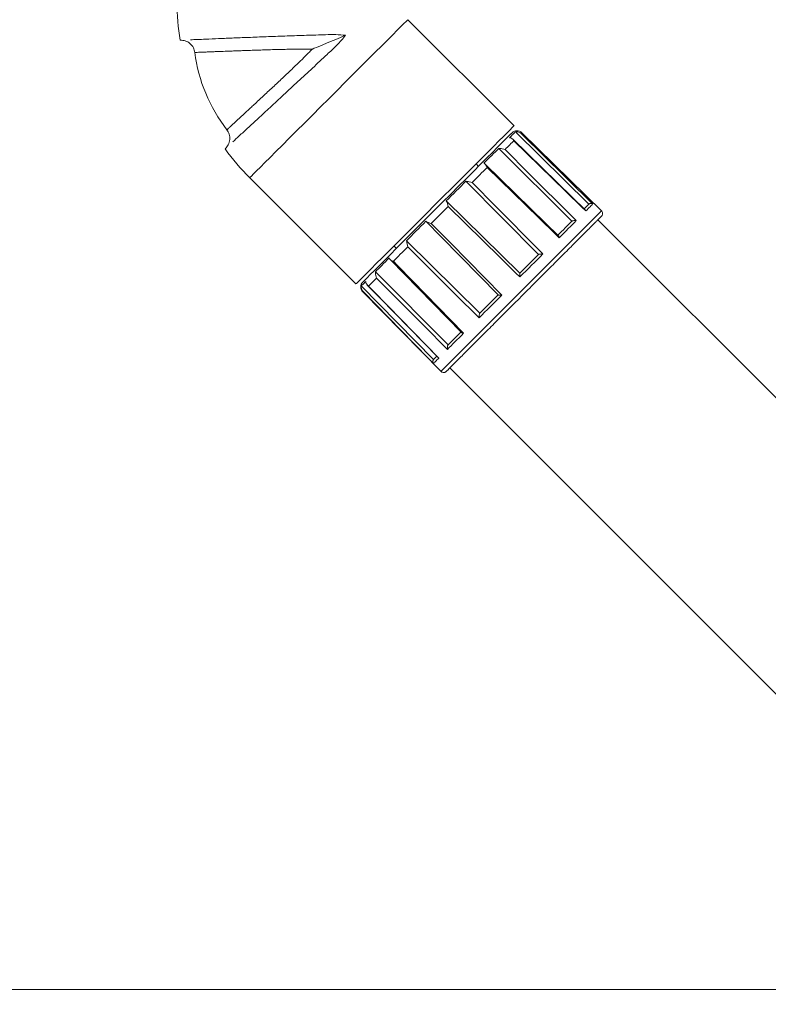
# Model space of a CAD drawing. Header units: millimetres. Extents: x 0 to 594, y 0 to 420.
# Tile 13 of 19: x 460 to 503, y 98 to 154. Entities that reach past the tile are written whole.
import ezdxf

# ---------------------------------------------------------------- set-up
doc = ezdxf.new("R2010")
doc.units = ezdxf.units.MM
doc.styles.add('SLDTEXTSTYLE1', font='TXT', dxfattribs={"width": 0.605})
doc.dimstyles.new('SLDDIMSTYLE1', dxfattribs={"dimtxt": 2.568319, "dimasz": 3.3, "dimexe": 0, "dimexo": 0.0625, "dimgap": 0.64208, "dimtad": 1, "dimdec": 1, "dimlfac": 5, "dimrnd": 1e-09, "dimzin": 12, "dimdsep": 46, "dimtxsty": 'SLDTEXTSTYLE1', "dimsah": 1, "dimcen": 0.09, "dimadec": 0, "dimazin": 3, "dimtfac": 1, "dimtdec": 1, "dimtofl": 0, "dimtmove": 0, "dimatfit": 3, "dimfxl": 1, "dimfrac": 2, "dimtolj": 1, "dimtzin": 12, "dimarcsym": 0})
doc.dimstyles.new('SLDDIMSTYLE2', dxfattribs={"dimtxt": 2.568319, "dimasz": 3.3, "dimexe": 0, "dimexo": 0.0625, "dimgap": 0.64208, "dimtad": 1, "dimdec": 0, "dimlfac": 5, "dimrnd": 1e-09, "dimzin": 12, "dimdsep": 46, "dimtxsty": 'SLDTEXTSTYLE1', "dimsah": 1, "dimcen": 0.09, "dimadec": 0, "dimazin": 3, "dimtfac": 1, "dimtdec": 1, "dimtofl": 0, "dimtmove": 0, "dimatfit": 3, "dimfxl": 1, "dimfrac": 2, "dimtolj": 1, "dimtzin": 12, "dimarcsym": 0})

# ---------------------------------------------------------------- blocks, each defined once
blk = doc.blocks.new('_D_1')
at = {"color": 7, "linetype": 'Continuous', "lineweight": 0}
for p, q in [((473.05, 394.199), (369.179, 394.199)), ((370.179, 98.757), (370.179, 394.199)), ((365.647, 221.239), (365.647, 221.827)), ((365.647, 221.827), (369.591, 221.827)), ((369.591, 221.827), (369.591, 221.239)), ((365.647, 212.91), (365.647, 212.322)), ((369.591, 212.322), (369.591, 212.91)), ((365.647, 212.322), (369.591, 212.322)), ((519.35, 98.757), (369.179, 98.757))]:
    blk.add_line(p, q, dxfattribs=at)
for points in [[(370.179, 394.199), (369.679, 390.899), (370.679, 390.899)], [(370.179, 98.757), (370.679, 102.057), (369.679, 102.057)]]:
    blk.add_solid(points, dxfattribs=at)
at = {"color": 7, "linetype": 'Continuous', "lineweight": 0, "char_height": 2.6458, "attachment_point": 1, "rotation": 90, "style": 'SLDTEXTSTYLE1'}
for s, insert in [('95,3', (366.181, 213.645, 0.02)), ('2420', (361.648, 211.979, 0.02))]:
    blk.add_mtext(s, dxfattribs=dict(at, insert=insert))
blk = doc.blocks.new('_D_2')
at = {"color": 7, "linetype": 'Continuous', "lineweight": 0}
for p, q in [((528.862, 108.301), (528.862, 82.904)), ((472.1, 88.436), (471.512, 88.436)), ((471.512, 88.436), (471.512, 84.492)), ((480.429, 88.436), (481.017, 88.436)), ((481.017, 88.436), (481.017, 84.492)), ((471.512, 84.492), (472.1, 84.492)), ((481.017, 84.492), (480.429, 84.492)), ((528.862, 83.904), (416.179, 83.904))]:
    blk.add_line(p, q, dxfattribs=at)
for points in [[(416.179, 83.904), (419.479, 83.404), (419.479, 84.404)], [(528.862, 83.904), (525.562, 84.404), (525.562, 83.404)]]:
    blk.add_solid(points, dxfattribs=at)
at = {"color": 7, "linetype": 'Continuous', "lineweight": 0, "char_height": 2.6458, "attachment_point": 1, "style": 'SLDTEXTSTYLE1'}
for s, insert in [('563', (472.149, 92.435, 0.02)), ('22,2', (472.835, 87.903, 0.02))]:
    blk.add_mtext(s, dxfattribs=dict(at, insert=insert))

msp = doc.modelspace()

# ---------------------------------------------------------------- linework, layer by layer
at = {"color": 7, "linetype": 'Continuous', "lineweight": 15}
for p, q in [((488.422, 148.217), (482.341, 154.298)), ((492.706, 143.732), (488.5, 147.878)), ((493.443, 143.335), (488.874, 147.825)), ((491.727, 142.754), (487.547, 146.925)), ((486.388, 145.9), (486.246, 146.041)), ((473.29, 145.247), (479.371, 139.166)), ((489.825, 140.852), (485.671, 145.049)), ((488.755, 139.782), (484.539, 143.917)), ((518.545, 117.528), (493.23, 142.843)), ((486.458, 137.485), (482.264, 141.642)), ((481.547, 141.342), (481.688, 141.2)), ((484.649, 135.676), (480.482, 139.86)), ((483.814, 134.841), (479.671, 139.049)), ((479.763, 138.714), (484.253, 134.145)), ((484.745, 134.357), (510.059, 109.043))]:
    msp.add_line(p, q, dxfattribs=at)
at = {"color": 8, "linetype": 'Continuous', "lineweight": 0, "flags": 128}
for points in [[(482.341, 154.298), (482.316, 154.273), (482.242, 154.199), (482.119, 154.076), (481.95, 153.907), (481.734, 153.692), (481.476, 153.434), (481.178, 153.135), (480.843, 152.801), (480.475, 152.432), (480.078, 152.035), (479.656, 151.613), (479.214, 151.171), (478.756, 150.713), (478.288, 150.245), (477.815, 149.772), (477.342, 149.299), (476.874, 148.831), (476.417, 148.374), (475.975, 147.932), (475.553, 147.51), (475.155, 147.112), (474.787, 146.744), (474.452, 146.409), (474.154, 146.111), (473.896, 145.853), (473.681, 145.638), (473.511, 145.468), (473.389, 145.346), (473.315, 145.272), (473.29, 145.247)], [(488.829, 147.781), (489.057, 147.556), (489.97, 146.657), (492.933, 143.737)], [(488.419, 147.37), (488.365, 147.316), (488.308, 147.259), (488.248, 147.199), (488.185, 147.136), (488.12, 147.071), (488.052, 147.003), (487.981, 146.933), (487.908, 146.859)], [(492.54, 143.345), (492.311, 143.568), (491.395, 144.463), (488.419, 147.37)], [(487.908, 146.859), (488.135, 146.633), (489.042, 145.729), (491.987, 142.791)], [(486.877, 145.829), (486.776, 145.728), (486.674, 145.625), (486.569, 145.52), (486.463, 145.414), (486.356, 145.307), (486.247, 145.198), (486.136, 145.088), (486.025, 144.976)], [(491.001, 141.806), (490.772, 142.029), (489.855, 142.924), (486.877, 145.829)], [(486.025, 144.976), (486.25, 144.749), (487.151, 143.838), (490.077, 140.881)], [(484.65, 143.601), (484.529, 143.481), (484.408, 143.36), (484.287, 143.239), (484.166, 143.118), (484.045, 142.997), (483.925, 142.876), (483.804, 142.756), (483.684, 142.636)], [(488.763, 139.567), (488.535, 139.792), (487.62, 140.689), (484.65, 143.601)], [(485.478, 135.399), (486.155, 136.075), (486.935, 136.855), (487.787, 137.708), (488.68, 138.601), (489.579, 139.5), (490.449, 140.37), (491.258, 141.178), (491.973, 141.893), (492.567, 142.487), (493.018, 142.938), (493.308, 143.228), (493.426, 143.346), (493.416, 143.337)], [(492.933, 143.737), (492.905, 143.709), (492.871, 143.675), (492.83, 143.635), (492.784, 143.588), (492.732, 143.536), (492.674, 143.478), (492.61, 143.414), (492.54, 143.345)], [(491.987, 142.791), (491.879, 142.683), (491.767, 142.571), (491.649, 142.454), (491.528, 142.332), (491.402, 142.207), (491.273, 142.077), (491.139, 141.943), (491.001, 141.806)], [(483.684, 142.636), (483.908, 142.407), (484.805, 141.492), (487.716, 138.52)], [(482.334, 141.285), (482.226, 141.177), (482.119, 141.07), (482.014, 140.965), (481.91, 140.862), (481.808, 140.76), (481.708, 140.66), (481.61, 140.561), (481.514, 140.465)], [(486.426, 137.23), (486.198, 137.455), (485.288, 138.357), (482.334, 141.285)], [(481.514, 140.465), (481.737, 140.236), (482.632, 139.319), (485.536, 136.34)], [(490.077, 140.881), (489.919, 140.723), (489.758, 140.562), (489.596, 140.4), (489.432, 140.236), (489.266, 140.07), (489.099, 139.903), (488.932, 139.736), (488.763, 139.567)], [(480.549, 139.501), (480.483, 139.434), (480.419, 139.37), (480.358, 139.309), (480.299, 139.251), (480.244, 139.195), (480.191, 139.142), (480.141, 139.093), (480.095, 139.046)], [(484.615, 135.419), (484.389, 135.646), (483.485, 136.553), (480.549, 139.501)], [(479.775, 138.726), (479.768, 138.719), (479.764, 138.715), (479.763, 138.714)], [(483.816, 134.62), (483.591, 134.848), (482.693, 135.761), (479.775, 138.726)], [(480.095, 139.046), (480.318, 138.817), (481.214, 137.901), (484.121, 134.925)], [(487.716, 138.52), (487.549, 138.353), (487.384, 138.188), (487.219, 138.023), (487.056, 137.861), (486.895, 137.7), (486.736, 137.541), (486.58, 137.384), (486.426, 137.23)], [(485.536, 136.34), (485.406, 136.21), (485.279, 136.083), (485.157, 135.961), (485.039, 135.843), (484.926, 135.73), (484.817, 135.621), (484.713, 135.518), (484.615, 135.419)], [(484.251, 134.172), (484.3, 134.22), (484.532, 134.453), (484.93, 134.851), (485.478, 135.399)], [(484.121, 134.925), (484.062, 134.866), (484.009, 134.813), (483.961, 134.766), (483.92, 134.724), (483.885, 134.689), (483.856, 134.66), (483.833, 134.637), (483.816, 134.62)]]:
    msp.add_lwpolyline(points, dxfattribs=at)
at = {"color": 7, "linetype": 'Continuous', "lineweight": 15, "flags": 128}
for points in [[(478.781, 153.405), (478.308, 153.209), (477.824, 153.009), (477.344, 152.81), (477.105, 152.711), (476.985, 152.661), (476.925, 152.637), (476.895, 152.624), (476.873, 152.615), (476.867, 152.613), (476.866, 152.612), (476.865, 152.612), (476.865, 152.612), (476.865, 152.612), (476.865, 152.612), (476.865, 152.612)], [(488.422, 148.217), (488.397, 148.192), (488.323, 148.118), (488.2, 147.995), (488.031, 147.826), (487.816, 147.61), (487.558, 147.352), (487.259, 147.054), (486.925, 146.719), (486.556, 146.351), (486.159, 145.954), (485.737, 145.532), (485.295, 145.09), (484.837, 144.632), (484.369, 144.164), (483.896, 143.691), (483.423, 143.218), (482.956, 142.75), (482.498, 142.293), (482.056, 141.851), (481.634, 141.429), (481.236, 141.031), (480.868, 140.663), (480.533, 140.328), (480.235, 140.03), (479.977, 139.772), (479.762, 139.557), (479.592, 139.387), (479.47, 139.265), (479.396, 139.191), (479.371, 139.166)], [(481.324, 140.836), (481.696, 141.208), (482.096, 141.608), (482.519, 142.031), (482.96, 142.472), (483.413, 142.925), (483.874, 143.386), (484.336, 143.848), (484.795, 144.308), (485.246, 144.758), (485.682, 145.194), (486.098, 145.61), (486.491, 146.003), (486.855, 146.367), (487.186, 146.698), (487.48, 146.992), (487.733, 147.245), (487.943, 147.455), (488.108, 147.62), (488.225, 147.737), (488.292, 147.804), (488.31, 147.822)], [(488.5, 147.878), (488.474, 147.852), (488.443, 147.821), (488.408, 147.786), (488.368, 147.746), (488.323, 147.701), (488.274, 147.652), (488.22, 147.598), (488.162, 147.54)], [(492.503, 143.403), (491.751, 144.137), (488.352, 147.458)], [(487.547, 146.925), (487.452, 146.831), (487.355, 146.733), (487.253, 146.631), (487.148, 146.527), (487.04, 146.419), (486.929, 146.307), (486.815, 146.193), (486.698, 146.076)], [(490.958, 141.945), (490.25, 142.636), (486.768, 146.033)], [(485.671, 145.049), (485.534, 144.912), (485.395, 144.773), (485.255, 144.633), (485.114, 144.492), (484.971, 144.35), (484.828, 144.206), (484.684, 144.062), (484.539, 143.917)], [(492.706, 143.732), (492.68, 143.707), (492.65, 143.677), (492.616, 143.643), (492.578, 143.605), (492.536, 143.563), (492.49, 143.517), (492.44, 143.467), (492.439, 143.466)], [(483.376, 142.754), (483.232, 142.611), (483.09, 142.468), (482.949, 142.327), (482.809, 142.187), (482.67, 142.048), (482.533, 141.911), (482.398, 141.776), (482.264, 141.642)], [(483.378, 142.752), (484.261, 141.85), (487.51, 138.535)], [(491.727, 142.754), (491.637, 142.664), (491.544, 142.571), (491.448, 142.475), (491.349, 142.376), (491.247, 142.274), (491.142, 142.169), (491.035, 142.061), (490.925, 141.951)], [(479.765, 139.277), (479.766, 139.278), (479.798, 139.31), (479.88, 139.392), (480.011, 139.523), (480.189, 139.701), (480.412, 139.924), (480.678, 140.19), (480.983, 140.495), (481.324, 140.836)], [(481.276, 140.654), (481.165, 140.543), (481.057, 140.435), (480.952, 140.33), (480.851, 140.229), (480.753, 140.131), (480.659, 140.037), (480.569, 139.947), (480.482, 139.86)], [(481.325, 140.57), (482.143, 139.732), (485.407, 136.386)], [(489.825, 140.852), (489.695, 140.722), (489.564, 140.591), (489.431, 140.458), (489.298, 140.325), (489.163, 140.19), (489.028, 140.054), (488.892, 139.918), (488.755, 139.782)], [(479.934, 139.312), (479.885, 139.263), (479.84, 139.218), (479.801, 139.179), (479.765, 139.143), (479.735, 139.113), (479.709, 139.087), (479.687, 139.065), (479.671, 139.049)], [(480.021, 139.104), (480.759, 138.349), (484.074, 134.958)], [(487.51, 138.536), (487.374, 138.401), (487.24, 138.267), (487.106, 138.133), (486.974, 138.001), (486.843, 137.87), (486.713, 137.74), (486.585, 137.611), (486.458, 137.485)], [(485.4, 136.427), (485.296, 136.323), (485.194, 136.221), (485.096, 136.123), (485, 136.027), (484.908, 135.934), (484.818, 135.845), (484.732, 135.759), (484.649, 135.676)], [(483.985, 135.012), (483.976, 135.003), (483.939, 134.965), (483.905, 134.932), (483.876, 134.903), (483.851, 134.878), (483.83, 134.857), (483.814, 134.841)]]:
    msp.add_lwpolyline(points, dxfattribs=at)
at = {"color": 7, "linetype": 'Continuous', "lineweight": 15}
for centre, radius, start, end in [((483.334, 155.291), 14.205, 180, 188.7916), ((479.129, 153.549), 9.053, 187.1596, 217.8451), ((488.593, 147.54), 0.4, 45.4976, 135.0021), ((483.334, 155.291), 14.204, 216.2073, 225.0003), ((480.048, 138.994), 0.4, 135.0008, 224.4992)]:
    msp.add_arc(centre, radius, start, end, dxfattribs=at)
at = {"color": 8, "linetype": 'Continuous', "lineweight": 0}
msp.add_arc((489.453, 147.201), 0.852, 132.8864, 137.102, dxfattribs=at)
at = {"color": 7, "linetype": 'Continuous', "lineweight": 15}
for points, knots in [([(469.893, 153.146), (470.022, 153.152), (470.309, 153.164), (470.847, 153.187), (471.547, 153.216), (472.408, 153.251), (473.361, 153.289), (474.379, 153.328), (475.448, 153.366), (476.534, 153.408), (477.458, 153.43), (478.206, 153.458), (478.591, 153.423), (478.781, 153.405)], [0, 0, 0, 0, 0.043552, 0.096781, 0.181718, 0.279913, 0.387176, 0.503344, 0.623732, 0.747844, 0.869723, 0.935729, 1, 1, 1, 1]), ([(478.781, 153.405), (478.618, 153.214), (478.287, 152.824), (477.622, 152.23), (476.885, 151.525), (476.052, 150.757), (475.242, 150.003), (474.481, 149.3), (473.792, 148.663), (473.203, 148.121), (472.72, 147.677), (472.438, 147.418), (472.313, 147.304)], [0, 0, 0, 0, 0.084699, 0.172358, 0.300111, 0.428938, 0.554359, 0.673313, 0.77841, 0.870918, 0.943043, 1, 1, 1, 1]), ([(469.311, 153.121), (469.408, 153.115), (469.608, 153.105), (469.878, 152.949), (470.078, 152.712), (470.124, 152.516), (470.146, 152.421)], [0, 0, 0, 0, 0.240726, 0.499575, 0.758666, 1, 1, 1, 1]), ([(471.98, 147.995), (472.031, 147.913), (472.137, 147.742), (472.163, 147.432), (472.082, 147.132), (471.948, 146.982), (471.883, 146.91)], [0, 0, 0, 0, 0.241329, 0.500427, 0.759271, 1, 1, 1, 1]), ([(488.5, 147.878), (488.527, 147.879), (488.594, 147.882), (488.709, 147.857), (488.79, 147.813), (488.829, 147.781), (488.829, 147.781)], [0, 0, 0, 0, 0.229408, 0.570341, 0.995688, 1, 1, 1, 1]), ([(488.419, 147.37), (488.419, 147.37), (488.394, 147.413), (488.341, 147.479), (488.245, 147.533), (488.186, 147.538), (488.162, 147.54)], [0, 0, 0, 0, 0.004885, 0.452938, 0.779144, 1, 1, 1, 1]), ([(487.547, 146.925), (487.573, 146.925), (487.641, 146.924), (487.763, 146.908), (487.857, 146.881), (487.908, 146.86), (487.908, 146.859)], [0, 0, 0, 0, 0.2115743, 0.5546072, 0.9955946, 1, 1, 1, 1]), ([(486.877, 145.829), (486.877, 145.829), (486.861, 145.879), (486.829, 145.957), (486.766, 146.046), (486.716, 146.068), (486.698, 146.076)], [0, 0, 0, 0, 0.0053906, 0.4936852, 0.8120286, 1, 1, 1, 1]), ([(485.671, 145.049), (485.693, 145.044), (485.754, 145.03), (485.873, 145.011), (485.969, 144.991), (486.024, 144.976), (486.025, 144.976)], [0, 0, 0, 0, 0.185974, 0.522635, 0.99514, 1, 1, 1, 1]), ([(484.65, 143.601), (484.65, 143.602), (484.637, 143.657), (484.615, 143.747), (484.583, 143.855), (484.55, 143.901), (484.539, 143.917)], [0, 0, 0, 0, 0.005328, 0.500787, 0.827811, 1, 1, 1, 1]), ([(492.706, 143.732), (492.719, 143.741), (492.744, 143.758), (492.793, 143.771), (492.853, 143.773), (492.902, 143.757), (492.928, 143.741), (492.933, 143.737), (492.933, 143.737)], [0, 0, 0, 0, 0.192236, 0.37345, 0.625562, 0.924658, 0.9966, 1, 1, 1, 1]), ([(492.502, 143.402), (492.517, 143.384), (492.532, 143.366), (492.54, 143.345), (492.54, 143.345)], [0, 0, 0, 0, 0.9872659, 1, 1, 1, 1]), ([(493.43, 143.042), (493.441, 143.056), (493.464, 143.083), (493.491, 143.146), (493.496, 143.222), (493.472, 143.298), (493.442, 143.333), (493.428, 143.349)], [0, 0, 0, 0, 0.159448, 0.313864, 0.591569, 0.819811, 1, 1, 1, 1]), ([(483.376, 142.754), (483.391, 142.742), (483.434, 142.707), (483.541, 142.672), (483.629, 142.648), (483.684, 142.636), (483.684, 142.636)], [0, 0, 0, 0, 0.1720297, 0.4975356, 0.9946528, 1, 1, 1, 1]), ([(484.545, 134.158), (484.55, 134.163), (484.576, 134.189), (484.63, 134.243), (484.706, 134.318), (484.79, 134.402), (484.881, 134.493), (485.079, 134.691), (485.419, 135.031), (485.929, 135.541), (486.536, 136.148), (487.22, 136.832), (487.96, 137.572), (488.732, 138.345), (489.513, 139.125), (490.277, 139.889), (491, 140.613), (491.66, 141.272), (492.231, 141.844), (492.621, 142.233), (492.854, 142.466), (492.975, 142.588), (493.104, 142.717), (493.236, 142.849), (493.345, 142.957), (493.407, 143.019), (493.428, 143.041)], [0, 0, 0, 0, 0.0015961, 0.0088355, 0.0181472, 0.0272273, 0.0371935, 0.0488865, 0.0940184, 0.1520484, 0.2211154, 0.2989412, 0.3831511, 0.4710391, 0.5598338, 0.6467696, 0.7290352, 0.8041108, 0.8695611, 0.9220611, 0.9356128, 0.9481578, 0.9632122, 0.9790961, 0.9926943, 1, 1, 1, 1]), ([(491.727, 142.754), (491.74, 142.762), (491.765, 142.777), (491.816, 142.792), (491.884, 142.802), (491.944, 142.799), (491.979, 142.792), (491.986, 142.791), (491.987, 142.791)], [0, 0, 0, 0, 0.160762, 0.33253, 0.594503, 0.919748, 0.996426, 1, 1, 1, 1]), ([(482.334, 141.285), (482.334, 141.286), (482.319, 141.341), (482.298, 141.438), (482.28, 141.557), (482.268, 141.62), (482.264, 141.642)], [0, 0, 0, 0, 0.0047871, 0.473079, 0.8108875, 1, 1, 1, 1]), ([(490.957, 141.944), (490.958, 141.943), (490.972, 141.934), (490.986, 141.891), (490.997, 141.846), (491.001, 141.814), (491.001, 141.806), (491.001, 141.806)], [0, 0, 0, 0, 0.032091, 0.330228, 0.846319, 0.992943, 1, 1, 1, 1]), ([(481.276, 140.654), (481.283, 140.635), (481.302, 140.584), (481.387, 140.516), (481.465, 140.482), (481.513, 140.465), (481.514, 140.465)], [0, 0, 0, 0, 0.1922413, 0.5105154, 0.9946535, 1, 1, 1, 1]), ([(489.825, 140.852), (489.834, 140.856), (489.855, 140.865), (489.9, 140.873), (489.967, 140.881), (490.029, 140.882), (490.069, 140.882), (490.077, 140.881), (490.077, 140.881)], [0, 0, 0, 0, 0.114886, 0.266598, 0.532774, 0.90323, 0.995653, 1, 1, 1, 1]), ([(480.549, 139.501), (480.549, 139.501), (480.526, 139.55), (480.498, 139.644), (480.482, 139.765), (480.482, 139.834), (480.482, 139.86)], [0, 0, 0, 0, 0.004389, 0.442078, 0.785401, 1, 1, 1, 1]), ([(479.934, 139.312), (479.935, 139.288), (479.939, 139.228), (479.989, 139.129), (480.053, 139.072), (480.094, 139.046), (480.095, 139.046)], [0, 0, 0, 0, 0.223802, 0.551937, 0.995199, 1, 1, 1, 1]), ([(488.755, 139.782), (488.756, 139.777), (488.759, 139.763), (488.76, 139.73), (488.763, 139.672), (488.763, 139.615), (488.763, 139.576), (488.763, 139.568), (488.763, 139.567)], [0, 0, 0, 0, 0.0664211, 0.1948598, 0.462142, 0.8826894, 0.9946652, 1, 1, 1, 1]), ([(479.775, 138.726), (479.775, 138.727), (479.741, 138.763), (479.695, 138.842), (479.668, 138.956), (479.67, 139.022), (479.671, 139.049)], [0, 0, 0, 0, 0.004342, 0.4298566, 0.7696873, 1, 1, 1, 1]), ([(487.51, 138.536), (487.513, 138.535), (487.525, 138.529), (487.557, 138.527), (487.613, 138.522), (487.67, 138.521), (487.707, 138.52), (487.716, 138.52), (487.716, 138.52)], [0, 0, 0, 0, 0.061581, 0.18645, 0.452903, 0.879823, 0.994528, 1, 1, 1, 1]), ([(486.458, 137.485), (486.457, 137.483), (486.451, 137.472), (486.442, 137.445), (486.432, 137.396), (486.424, 137.322), (486.424, 137.264), (486.426, 137.23), (486.426, 137.23)], [0, 0, 0, 0, 0.021924, 0.141623, 0.32817, 0.606504, 0.995765, 1, 1, 1, 1]), ([(485.407, 136.386), (485.419, 136.378), (485.45, 136.355), (485.497, 136.346), (485.528, 136.341), (485.536, 136.34), (485.536, 136.34)], [0, 0, 0, 0, 0.30374, 0.839593, 0.992613, 1, 1, 1, 1]), ([(484.649, 135.676), (484.642, 135.664), (484.625, 135.638), (484.61, 135.586), (484.601, 135.52), (484.605, 135.461), (484.613, 135.426), (484.615, 135.419), (484.615, 135.419)], [0, 0, 0, 0, 0.165677, 0.339436, 0.600594, 0.921207, 0.996572, 1, 1, 1, 1]), ([(483.814, 134.841), (483.805, 134.828), (483.789, 134.803), (483.776, 134.754), (483.776, 134.696), (483.794, 134.648), (483.812, 134.625), (483.816, 134.62), (483.816, 134.62)], [0, 0, 0, 0, 0.194608, 0.375649, 0.625718, 0.923869, 0.99651, 1, 1, 1, 1]), ([(484.076, 134.961), (484.085, 134.951), (484.098, 134.937), (484.115, 134.928), (484.121, 134.926), (484.121, 134.925)], [0, 0, 0, 0, 0.67647, 0.985001, 1, 1, 1, 1]), ([(484.547, 134.159), (484.564, 134.176), (484.612, 134.224), (484.665, 134.278), (484.701, 134.314), (484.706, 134.319)], [0, 0, 0, 0, 0.322613, 0.899665, 1, 1, 1, 1]), ([(484.239, 134.159), (484.254, 134.146), (484.29, 134.116), (484.366, 134.091), (484.442, 134.097), (484.505, 134.123), (484.532, 134.146), (484.546, 134.158)], [0, 0, 0, 0, 0.1801941, 0.4084542, 0.6861456, 0.8405666, 1, 1, 1, 1])]:
    msp.add_open_spline(points, degree=3, knots=knots, dxfattribs=at)
at = {"color": 8, "linetype": 'Continuous', "lineweight": 0}
for points, knots in [([(476.865, 152.612), (476.731, 152.613), (476.457, 152.616), (476.04, 152.613), (475.622, 152.607), (475.207, 152.598), (474.796, 152.588), (474.397, 152.577), (474.007, 152.564), (473.621, 152.552), (473.244, 152.539), (472.88, 152.526), (472.535, 152.514), (472.166, 152.5), (471.779, 152.485), (471.426, 152.472), (471.132, 152.46), (470.902, 152.451), (470.674, 152.442), (470.482, 152.435), (470.285, 152.427), (470.235, 152.425), (470.135, 152.421), (470.147, 152.421), (470.147, 152.421)], [0, 0, 0, 0, 0.059843, 0.122343, 0.186182, 0.246192, 0.307722, 0.369824, 0.424283, 0.4819, 0.542002, 0.592607, 0.644259, 0.696225, 0.757623, 0.816807, 0.854029, 0.888685, 0.920051, 0.954179, 0.979737, 0.994794, 0.999963, 1, 1, 1, 1]), ([(471.98, 147.995), (471.98, 147.995), (471.971, 147.987), (472.046, 148.057), (472.073, 148.081), (472.17, 148.171), (472.263, 148.257), (472.417, 148.399), (472.625, 148.592), (472.86, 148.809), (473.082, 149.015), (473.281, 149.199), (473.501, 149.403), (473.738, 149.623), (473.99, 149.857), (474.256, 150.105), (474.532, 150.363), (474.816, 150.629), (475.1, 150.896), (475.39, 151.17), (475.688, 151.453), (476.036, 151.787), (476.43, 152.169), (476.721, 152.465), (476.865, 152.612)], [0, 0, 0, 0, 0.00001, 0.005216, 0.02046, 0.036483, 0.056481, 0.08006, 0.128581, 0.183714, 0.222978, 0.26351, 0.304738, 0.356516, 0.407975, 0.458388, 0.51883, 0.576753, 0.631475, 0.69308, 0.75465, 0.815108, 0.907993, 1, 1, 1, 1])]:
    msp.add_open_spline(points, degree=3, knots=knots, dxfattribs=at)

# ---------------------------------------------------------------- dimensions: what is measured, and where the dimension line sits
at = {"color": 7, "linetype": 'Continuous', "lineweight": 0}
dim = msp.add_linear_dim(base=(370.179, 394.199), p1=(519.35, 98.757), p2=(473.05, 394.199), angle=90, text='2420', dimstyle='SLDDIMSTYLE1', dxfattribs=at)
dim.commit()
dim.dimension.update_dxf_attribs({"geometry": '_D_1', "text_midpoint": (370.179, 217.074), "dimtype": 160})
dim = msp.add_linear_dim(base=(416.179, 83.904), p1=(528.862, 108.301), p2=(416.179, 70.426), dimstyle='SLDDIMSTYLE2', dxfattribs=at)
dim.commit()
dim.dimension.update_dxf_attribs({"geometry": '_D_2', "text_midpoint": (476.265, 83.904), "dimtype": 160})

doc.saveas('drawing.dxf')
